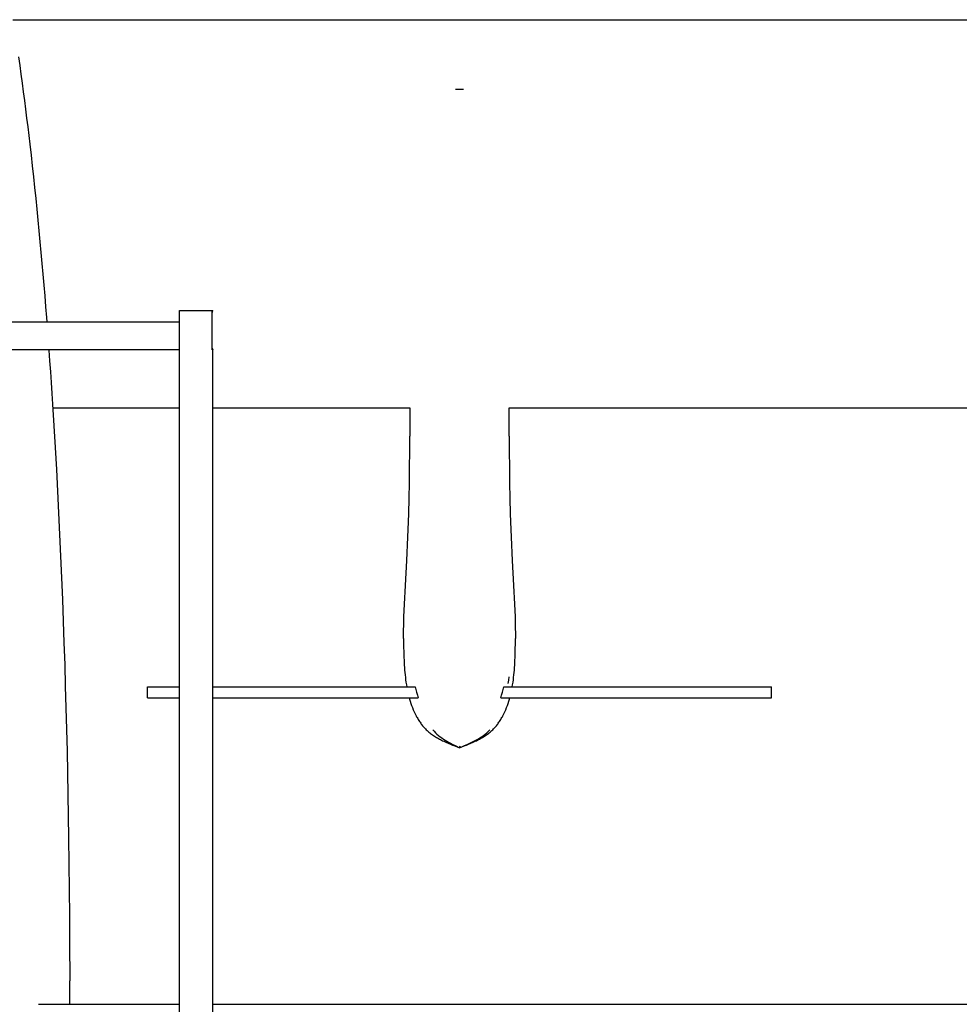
# Model space of a CAD drawing. Header units: millimetres. Extents: x -1528 to 1528, y -940 to 800.
# Tile 12 of 14: x 83 to 760, y -120 to 590. Entities that reach past the tile are written whole.
import ezdxf

# ---------------------------------------------------------------- set-up
doc = ezdxf.new("R2010")
doc.units = ezdxf.units.MM
doc.layers.add('VISIBLE', color=7, linetype='Continuous')

msp = doc.modelspace()

# ---------------------------------------------------------------- linework, layer by layer
at = {"layer": 'VISIBLE'}
for p, q in [((77.77, 589.83), (1499.57, 589.83)), ((81.86, 563.04), (82.76, 556.75)), ((82.76, 556.75), (83.64, 550.45)), ((83.64, 550.45), (84.5, 544.15)), ((84.5, 544.15), (85.34, 537.85)), ((396.9, 539.85), (396.91, 539.85)), ((396.91, 539.85), (397.26, 539.85)), ((397.26, 539.85), (397.63, 539.85)), ((397.63, 539.85), (398.02, 539.85)), ((398.02, 539.85), (398.42, 539.85)), ((398.42, 539.85), (398.83, 539.85)), ((398.83, 539.85), (399.25, 539.85)), ((399.25, 539.85), (399.68, 539.85)), ((399.68, 539.85), (400.11, 539.85)), ((400.11, 539.85), (400.54, 539.85)), ((400.54, 539.85), (400.97, 539.85)), ((400.97, 539.85), (401.39, 539.85)), ((401.39, 539.85), (401.8, 539.85)), ((401.8, 539.85), (402.2, 539.85)), ((402.2, 539.85), (402.59, 539.85)), ((402.59, 539.85), (402.88, 539.85)), ((85.34, 537.85), (86.16, 531.55)), ((86.16, 531.55), (86.96, 525.24)), ((86.96, 525.24), (87.74, 518.93)), ((87.74, 518.93), (88.51, 512.62)), ((88.51, 512.62), (89.26, 506.31)), ((89.26, 506.31), (90, 500)), ((90, 500), (90.89, 492.2)), ((90.89, 492.2), (91.76, 484.4)), ((91.76, 484.4), (92.62, 476.6)), ((92.62, 476.6), (93.45, 468.8)), ((93.45, 468.8), (94.26, 461)), ((94.26, 461), (95.05, 453.2)), ((95.05, 453.2), (95.83, 445.39)), ((95.83, 445.39), (96.58, 437.59)), ((96.58, 437.59), (97.32, 429.79)), ((97.32, 429.79), (98.04, 421.98)), ((98.04, 421.98), (98.74, 414.17)), ((98.74, 414.17), (99.43, 406.36)), ((99.43, 406.36), (100.1, 398.55)), ((100.1, 398.55), (100.75, 390.74)), ((100.75, 390.74), (101.38, 382.93)), ((101.38, 382.93), (102, 375.12)), ((198.06, -300.08), (198.06, 380.11)), ((198.06, 380.11), (198.06, 380.11)), ((198.06, 380.11), (198.06, 380.11)), ((198.06, 380.11), (198.1, 380.11)), ((198.1, 380.11), (198.16, 380.11)), ((198.16, 380.11), (198.26, 380.11)), ((198.26, 380.11), (198.4, 380.11)), ((198.4, 380.11), (198.58, 380.11)), ((198.58, 380.11), (198.79, 380.11)), ((198.79, 380.11), (199.05, 380.11)), ((199.05, 380.11), (199.35, 380.11)), ((199.35, 380.11), (199.69, 380.11)), ((199.69, 380.11), (200.07, 380.11)), ((200.07, 380.11), (200.49, 380.11)), ((200.49, 380.11), (200.95, 380.11)), ((200.95, 380.11), (201.45, 380.11)), ((201.45, 380.11), (201.99, 380.11)), ((201.99, 380.11), (202.55, 380.11)), ((202.55, 380.11), (203.15, 380.11)), ((203.15, 380.11), (203.78, 380.11)), ((203.78, 380.11), (204.43, 380.11)), ((204.43, 380.11), (205.1, 380.11)), ((205.1, 380.11), (205.78, 380.11)), ((205.78, 380.11), (206.48, 380.11)), ((206.48, 380.11), (207.18, 380.11)), ((207.18, 380.11), (207.88, 380.11)), ((207.88, 380.11), (208.59, 380.11)), ((208.59, 380.11), (209.28, 380.11)), ((209.28, 380.11), (209.97, 380.11)), ((209.97, 380.11), (210.65, 380.11)), ((210.65, 380.11), (211.31, 380.11)), ((211.31, 380.11), (211.96, 380.11)), ((211.96, 380.11), (212.58, 380.11)), ((212.58, 380.11), (213.19, 380.11)), ((213.19, 380.11), (213.77, 380.11)), ((213.77, 380.11), (214.33, 380.11)), ((214.33, 380.11), (214.86, 380.11)), ((214.86, 380.11), (215.37, 380.11)), ((215.37, 380.11), (215.86, 380.11)), ((215.86, 380.11), (216.32, 380.11)), ((216.32, 380.11), (216.75, 380.11)), ((216.75, 380.11), (217.16, 380.11)), ((217.16, 380.11), (217.55, 380.11)), ((217.55, 380.11), (217.92, 380.11)), ((217.92, 380.11), (218.26, 380.11)), ((218.26, 380.11), (218.58, 380.11)), ((218.58, 380.11), (218.87, 380.11)), ((218.87, 380.11), (219.41, 380.11)), ((219.41, 380.11), (219.88, 380.11)), ((219.88, 380.11), (220.3, 380.11)), ((220.3, 380.11), (220.71, 380.11)), ((220.71, 380.11), (220.9, 380.11)), ((220.9, 380.11), (221.08, 380.11)), ((221.08, 380.11), (221.26, 380.11)), ((221.26, 380.11), (221.42, 380.11)), ((221.42, 380.11), (221.57, 380.11)), ((221.56, 380.1), (221.57, 380.11)), ((221.57, 351.77), (221.57, 380.11)), ((221.57, 379.04), (221.81, 380.11)), ((221.57, 378.48), (221.98, 380.11)), ((221.57, 378.33), (222.06, 380.11)), ((221.57, 380.11), (221.7, 380.11)), ((221.7, 380.11), (221.81, 380.11)), ((221.78, 379.99), (221.81, 380.11)), ((221.81, 380.11), (221.91, 380.11)), ((221.91, 380.11), (221.98, 380.11)), ((221.97, 380.04), (221.98, 380.11)), ((221.98, 380.11), (222.04, 380.11)), ((222.04, 380.11), (222.06, 380.11)), ((222.06, 380.11), (222.06, 380.11)), ((39.47, 372.05), (198.06, 372.05)), ((102, 375.12), (102.24, 372.05)), ((56.7, 352.05), (198.06, 352.05)), ((103.74, 352.05), (103.77, 351.68)), ((103.77, 351.68), (104.32, 343.86)), ((221.56, 351.77), (221.57, 351.77)), ((221.57, 353.06), (222.06, 351.77)), ((221.57, 352.92), (221.98, 351.77)), ((221.57, 352.76), (221.91, 351.77)), ((221.57, 352.18), (221.7, 351.77)), ((221.61, 352.02), (221.7, 351.77)), ((221.86, 351.89), (221.91, 351.77)), ((221.95, 351.85), (221.98, 351.77)), ((222.06, -300.08), (222.06, 351.77)), ((104.32, 343.86), (104.87, 336.05)), ((104.87, 336.05), (105.4, 328.23)), ((105.4, 328.23), (105.91, 320.41)), ((105.91, 320.41), (106.42, 312.59)), ((106.42, 312.59), (107.38, 296.95)), ((106.58, 309.89), (198.06, 309.89)), ((222.06, 309.89), (364, 309.89)), ((364, 309.97), (364.05, 300.78)), ((435.72, 300.78), (435.77, 309.89)), ((435.77, 309.89), (963.83, 309.89)), ((364.05, 300.78), (364.07, 289.57)), ((435.7, 289.57), (435.72, 300.78)), ((107.38, 296.95), (108.3, 281.3)), ((364.03, 278.36), (364.07, 289.57)), ((435.7, 289.57), (435.74, 278.36)), ((108.3, 281.3), (109.17, 265.65)), ((363.93, 267.17), (364.03, 278.36)), ((435.74, 278.36), (435.84, 267.17)), ((109.17, 265.65), (110, 250)), ((363.78, 255.97), (363.93, 267.17)), ((435.84, 267.17), (435.99, 255.97)), ((363.55, 244.78), (363.78, 255.97)), ((435.99, 255.97), (436.22, 244.78)), ((110, 250), (110.78, 234.39)), ((363.26, 233.59), (363.55, 244.78)), ((436.22, 244.78), (436.51, 233.58)), ((110.78, 234.39), (111.52, 218.77)), ((362.89, 222.38), (363.26, 233.59)), ((436.51, 233.58), (436.88, 222.38)), ((362.67, 216.78), (362.89, 222.38)), ((436.88, 222.38), (437.1, 216.78)), ((111.52, 218.77), (112.22, 203.15)), ((362.44, 211.17), (362.67, 216.78)), ((437.1, 216.78), (437.34, 211.17)), ((362.18, 205.56), (362.44, 211.17)), ((437.34, 211.17), (437.59, 205.56)), ((112.22, 203.15), (112.89, 187.52)), ((360.91, 181.94), (361.9, 199.94)), ((361.9, 199.94), (362.18, 205.56)), ((437.59, 205.56), (437.87, 199.94)), ((437.87, 199.94), (438.87, 181.94)), ((112.89, 187.52), (113.51, 171.9)), ((360.66, 177.44), (360.91, 181.94)), ((438.87, 181.94), (439.11, 177.44)), ((113.51, 171.9), (114.1, 156.27)), ((360.21, 168.43), (360.43, 172.94)), ((360.43, 172.94), (360.66, 177.44)), ((439.11, 177.44), (439.34, 172.94)), ((439.34, 172.94), (439.56, 168.43)), ((359.85, 159.43), (360.02, 163.93)), ((360.02, 163.93), (360.21, 168.43)), ((439.56, 168.43), (439.75, 163.93)), ((439.75, 163.93), (439.92, 159.43)), ((114.1, 156.27), (114.64, 140.64)), ((359.72, 154.92), (359.85, 159.43)), ((439.92, 159.43), (440.05, 154.92)), ((359.59, 148.17), (359.62, 150.42)), ((359.62, 150.42), (359.67, 152.67)), ((359.67, 152.67), (359.72, 154.92)), ((440.05, 154.92), (440.11, 152.67)), ((440.11, 152.67), (440.15, 150.42)), ((440.15, 150.42), (440.18, 148.17)), ((359.56, 143.68), (359.57, 145.93)), ((359.56, 143.68), (359.57, 141.43)), ((359.57, 145.93), (359.59, 148.17)), ((440.18, 148.17), (440.2, 145.93)), ((440.2, 145.93), (440.21, 143.68)), ((440.2, 141.43), (440.21, 143.68)), ((114.64, 140.64), (115.16, 125.01)), ((359.57, 141.43), (359.59, 139.18)), ((359.59, 139.18), (359.62, 136.94)), ((359.62, 136.94), (359.66, 134.69)), ((440.11, 134.69), (440.15, 136.94)), ((440.15, 136.94), (440.19, 139.18)), ((440.19, 139.18), (440.2, 141.43)), ((359.66, 134.69), (359.73, 132.45)), ((359.73, 132.45), (359.8, 130.21)), ((359.8, 130.21), (359.9, 127.96)), ((359.9, 127.96), (359.98, 126.2)), ((439.79, 126.2), (439.87, 127.96)), ((439.87, 127.96), (439.97, 130.21)), ((439.97, 130.21), (440.05, 132.45)), ((440.05, 132.45), (440.11, 134.69)), ((115.16, 125.01), (115.63, 109.38)), ((359.98, 126.2), (360.08, 124.44)), ((360.08, 124.44), (360.2, 122.69)), ((360.2, 122.69), (360.33, 120.93)), ((360.33, 120.93), (360.48, 119.17)), ((439.29, 119.17), (439.44, 120.93)), ((439.44, 120.93), (439.57, 122.69)), ((439.57, 122.69), (439.69, 124.44)), ((439.69, 124.44), (439.79, 126.2)), ((360.48, 119.17), (360.65, 117.42)), ((360.65, 117.42), (360.84, 115.66)), ((360.84, 115.66), (361.05, 113.91)), ((361.05, 113.91), (361.3, 112.16)), ((435.1, 111.34), (435.42, 113.7)), ((435.42, 113.7), (435.68, 116.07)), ((438.47, 112.16), (438.72, 113.91)), ((438.72, 113.91), (438.93, 115.66)), ((438.93, 115.66), (439.13, 117.42)), ((439.13, 117.42), (439.29, 119.17)), ((115.63, 109.38), (116.07, 93.75)), ((174.95, 100.97), (174.95, 108.97)), ((174.95, 108.97), (174.95, 108.97)), ((174.95, 108.97), (174.98, 108.97)), ((174.98, 108.97), (175.05, 108.97)), ((175.05, 108.97), (175.15, 108.97)), ((175.15, 108.97), (175.29, 108.97)), ((175.29, 108.97), (175.46, 108.97)), ((175.46, 108.97), (175.67, 108.97)), ((175.67, 108.97), (175.9, 108.97)), ((175.9, 108.97), (176.17, 108.97)), ((176.17, 108.97), (176.47, 108.97)), ((176.47, 108.97), (176.8, 108.97)), ((176.8, 108.97), (177.16, 108.97)), ((177.16, 108.97), (177.54, 108.97)), ((177.54, 108.97), (177.96, 108.97)), ((177.96, 108.97), (178.4, 108.97)), ((178.4, 108.97), (178.87, 108.97)), ((178.87, 108.97), (179.37, 108.97)), ((179.37, 108.97), (179.89, 108.97)), ((179.89, 108.97), (180.43, 108.97)), ((180.43, 108.97), (181, 108.97)), ((181, 108.97), (181.6, 108.97)), ((181.6, 108.97), (182.21, 108.97)), ((182.21, 108.97), (182.85, 108.97)), ((182.85, 108.97), (183.51, 108.97)), ((183.51, 108.97), (184.2, 108.97)), ((184.2, 108.97), (184.9, 108.97)), ((184.9, 108.97), (186.36, 108.97)), ((186.36, 108.97), (187.89, 108.97)), ((187.89, 108.97), (189.49, 108.97)), ((189.49, 108.97), (191.15, 108.97)), ((191.15, 108.97), (192.87, 108.97)), ((192.87, 108.97), (194.65, 108.97)), ((194.65, 108.97), (196.46, 108.97)), ((196.46, 108.97), (198.06, 108.97)), ((222.06, 108.97), (223.92, 108.97)), ((223.92, 108.97), (225.87, 108.97)), ((225.87, 108.97), (227.8, 108.97)), ((227.8, 108.97), (229.7, 108.97)), ((229.7, 108.97), (231.59, 108.97)), ((231.59, 108.97), (233.45, 108.97)), ((233.45, 108.97), (235.29, 108.97)), ((235.29, 108.97), (237.11, 108.97)), ((237.11, 108.97), (238.92, 108.97)), ((238.92, 108.97), (240.7, 108.97)), ((240.7, 108.97), (242.46, 108.97)), ((242.46, 108.97), (244.2, 108.97)), ((244.2, 108.97), (245.93, 108.97)), ((245.93, 108.97), (247.64, 108.97)), ((247.64, 108.97), (249.33, 108.97)), ((249.33, 108.97), (251, 108.97)), ((251, 108.97), (252.66, 108.97)), ((252.66, 108.97), (255.93, 108.97)), ((255.93, 108.97), (259.14, 108.97)), ((259.14, 108.97), (262.3, 108.97)), ((262.3, 108.97), (265.4, 108.97)), ((265.4, 108.97), (268.46, 108.97)), ((268.46, 108.97), (271.48, 108.97)), ((271.48, 108.97), (274.45, 108.97)), ((274.45, 108.97), (277.39, 108.97)), ((277.39, 108.97), (280.3, 108.97)), ((280.3, 108.97), (283.18, 108.97)), ((283.18, 108.97), (286.04, 108.97)), ((286.04, 108.97), (288.88, 108.97)), ((288.88, 108.97), (291.7, 108.97)), ((291.7, 108.97), (294.51, 108.97)), ((294.51, 108.97), (297.31, 108.97)), ((297.31, 108.97), (302.91, 108.97)), ((302.91, 108.97), (308.52, 108.97)), ((308.52, 108.97), (314.18, 108.97)), ((314.18, 108.97), (317.04, 108.97)), ((317.04, 108.97), (319.92, 108.97)), ((319.92, 108.97), (322.77, 108.97)), ((322.77, 108.97), (325.65, 108.97)), ((325.65, 108.97), (328.55, 108.97)), ((328.55, 108.97), (331.48, 108.97)), ((331.48, 108.97), (334.42, 108.97)), ((334.42, 108.97), (337.39, 108.97)), ((337.39, 108.97), (343.39, 108.97)), ((343.39, 108.97), (349.46, 108.97)), ((349.46, 108.97), (355.6, 108.97)), ((355.6, 108.97), (361.79, 108.97)), ((361.3, 112.16), (361.57, 110.41)), ((361.57, 110.41), (361.81, 108.97)), ((361.79, 108.97), (368.03, 108.97)), ((368.03, 108.97), (368.47, 106.95)), ((368.03, 108.97), (368.03, 108.97)), ((368.47, 106.95), (368.97, 104.94)), ((430.81, 104.94), (431.31, 106.95)), ((431.31, 106.95), (431.76, 108.97)), ((431.76, 108.97), (431.76, 108.97)), ((431.76, 108.97), (438, 108.97)), ((437.96, 108.97), (438.2, 110.41)), ((438, 108.97), (444.19, 108.97)), ((438.2, 110.41), (438.47, 112.16)), ((444.19, 108.97), (450.33, 108.97)), ((450.33, 108.97), (456.4, 108.97)), ((456.4, 108.97), (462.4, 108.97)), ((462.4, 108.97), (465.37, 108.97)), ((465.37, 108.97), (468.31, 108.97)), ((468.31, 108.97), (471.24, 108.97)), ((471.24, 108.97), (474.14, 108.97)), ((474.14, 108.97), (477.02, 108.97)), ((477.02, 108.97), (479.87, 108.97)), ((479.87, 108.97), (482.75, 108.97)), ((482.75, 108.97), (485.61, 108.97)), ((485.61, 108.97), (491.27, 108.97)), ((491.27, 108.97), (496.88, 108.97)), ((496.88, 108.97), (502.48, 108.97)), ((502.48, 108.97), (505.28, 108.97)), ((505.28, 108.97), (508.09, 108.97)), ((508.09, 108.97), (510.92, 108.97)), ((510.92, 108.97), (513.75, 108.97)), ((513.75, 108.97), (516.61, 108.97)), ((516.61, 108.97), (519.49, 108.97)), ((519.49, 108.97), (522.4, 108.97)), ((522.4, 108.97), (525.34, 108.97)), ((525.34, 108.97), (528.32, 108.97)), ((528.32, 108.97), (531.33, 108.97)), ((531.33, 108.97), (534.39, 108.97)), ((534.39, 108.97), (537.49, 108.97)), ((537.49, 108.97), (540.65, 108.97)), ((540.65, 108.97), (543.86, 108.97)), ((543.86, 108.97), (547.13, 108.97)), ((547.13, 108.97), (548.79, 108.97)), ((548.79, 108.97), (550.46, 108.97)), ((550.46, 108.97), (552.15, 108.97)), ((552.15, 108.97), (553.86, 108.97)), ((553.86, 108.97), (555.59, 108.97)), ((555.59, 108.97), (557.33, 108.97)), ((557.33, 108.97), (559.09, 108.97)), ((559.09, 108.97), (560.87, 108.97)), ((560.87, 108.97), (562.67, 108.97)), ((562.67, 108.97), (564.5, 108.97)), ((564.5, 108.97), (566.34, 108.97)), ((566.34, 108.97), (568.2, 108.97)), ((568.2, 108.97), (570.08, 108.97)), ((570.08, 108.97), (571.99, 108.97)), ((571.99, 108.97), (573.92, 108.97)), ((573.92, 108.97), (575.87, 108.97)), ((575.87, 108.97), (577.85, 108.97)), ((577.85, 108.97), (579.85, 108.97)), ((579.85, 108.97), (581.8, 108.97)), ((581.8, 108.97), (583.78, 108.97)), ((583.78, 108.97), (587.76, 108.97)), ((587.76, 108.97), (591.74, 108.97)), ((591.74, 108.97), (595.69, 108.97)), ((595.69, 108.97), (597.64, 108.97)), ((597.64, 108.97), (599.57, 108.97)), ((599.57, 108.97), (601.46, 108.97)), ((601.46, 108.97), (603.32, 108.97)), ((603.32, 108.97), (605.14, 108.97)), ((605.14, 108.97), (606.91, 108.97)), ((606.91, 108.97), (608.63, 108.97)), ((608.63, 108.97), (610.29, 108.97)), ((610.29, 108.97), (611.89, 108.97)), ((611.89, 108.97), (613.42, 108.97)), ((613.42, 108.97), (614.88, 108.97)), ((614.88, 108.97), (615.58, 108.97)), ((615.58, 108.97), (616.26, 108.97)), ((616.26, 108.97), (616.92, 108.97)), ((616.92, 108.97), (617.56, 108.97)), ((617.56, 108.97), (618.18, 108.97)), ((618.18, 108.97), (618.77, 108.97)), ((618.77, 108.97), (619.34, 108.97)), ((619.34, 108.97), (619.89, 108.97)), ((619.89, 108.97), (620.41, 108.97)), ((620.41, 108.97), (620.9, 108.97)), ((620.9, 108.97), (621.37, 108.97)), ((621.37, 108.97), (621.82, 108.97)), ((621.82, 108.97), (622.23, 108.97)), ((622.23, 108.97), (622.62, 108.97)), ((622.62, 108.97), (622.98, 108.97)), ((622.98, 108.97), (623.3, 108.97)), ((623.3, 108.97), (623.6, 108.97)), ((623.6, 108.97), (623.87, 108.97)), ((623.87, 108.97), (624.11, 108.97)), ((624.11, 108.97), (624.31, 108.97)), ((624.31, 108.97), (624.48, 108.97)), ((624.48, 108.97), (624.62, 108.97)), ((624.62, 108.97), (624.72, 108.97)), ((624.72, 108.97), (624.79, 108.97)), ((624.79, 108.97), (624.82, 108.97)), ((624.82, 100.97), (624.82, 108.97)), ((624.82, 108.97), (624.82, 108.97)), ((174.95, 100.97), (174.95, 100.97)), ((174.95, 100.97), (174.98, 100.97)), ((174.95, 100.97), (174.99, 100.97)), ((174.98, 100.97), (175.05, 100.97)), ((174.99, 100.97), (175.06, 100.97)), ((175.05, 100.97), (175.15, 100.97)), ((175.06, 100.97), (175.17, 100.97)), ((175.15, 100.97), (175.29, 100.97)), ((175.17, 100.97), (175.3, 100.97)), ((175.29, 100.97), (175.46, 100.97)), ((175.3, 100.97), (175.47, 100.97)), ((175.46, 100.97), (175.67, 100.97)), ((175.47, 100.97), (175.68, 100.97)), ((175.67, 100.97), (175.9, 100.97)), ((175.68, 100.97), (175.91, 100.97)), ((175.9, 100.97), (176.17, 100.97)), ((175.91, 100.97), (176.17, 100.97)), ((176.17, 100.97), (176.47, 100.97)), ((176.17, 100.97), (176.47, 100.97)), ((176.47, 100.97), (176.79, 100.97)), ((176.47, 100.97), (176.8, 100.97)), ((176.79, 100.97), (177.14, 100.97)), ((176.8, 100.97), (177.16, 100.97)), ((177.14, 100.97), (177.52, 100.97)), ((177.16, 100.97), (177.54, 100.97)), ((177.52, 100.97), (177.92, 100.97)), ((177.54, 100.97), (177.96, 100.97)), ((177.92, 100.97), (178.36, 100.97)), ((177.96, 100.97), (178.4, 100.97)), ((178.36, 100.97), (178.82, 100.97)), ((178.4, 100.97), (178.87, 100.97)), ((178.82, 100.97), (179.3, 100.97)), ((178.87, 100.97), (179.37, 100.97)), ((179.3, 100.97), (179.81, 100.97)), ((179.37, 100.97), (179.89, 100.97)), ((179.81, 100.97), (180.34, 100.97)), ((179.89, 100.97), (180.43, 100.97)), ((180.34, 100.97), (180.9, 100.97)), ((180.43, 100.97), (181, 100.97)), ((180.9, 100.97), (181.48, 100.97)), ((181, 100.97), (181.6, 100.97)), ((181.48, 100.97), (182.08, 100.97)), ((181.6, 100.97), (182.21, 100.97)), ((182.08, 100.97), (182.7, 100.97)), ((182.21, 100.97), (182.85, 100.97)), ((182.7, 100.97), (183.34, 100.97)), ((182.85, 100.97), (183.51, 100.97)), ((183.34, 100.97), (184.01, 100.97)), ((183.51, 100.97), (184.2, 100.97)), ((184.01, 100.97), (185.39, 100.97)), ((184.2, 100.97), (184.9, 100.97)), ((184.9, 100.97), (186.36, 100.97)), ((185.39, 100.97), (186.85, 100.97)), ((186.36, 100.97), (187.89, 100.97)), ((186.85, 100.97), (188.38, 100.97)), ((187.89, 100.97), (189.49, 100.97)), ((188.38, 100.97), (189.97, 100.97)), ((189.49, 100.97), (191.15, 100.97)), ((189.97, 100.97), (191.62, 100.97)), ((191.15, 100.97), (192.87, 100.97)), ((191.62, 100.97), (193.32, 100.97)), ((192.87, 100.97), (194.65, 100.97)), ((193.32, 100.97), (195.07, 100.97)), ((194.65, 100.97), (196.46, 100.97)), ((195.07, 100.97), (196.87, 100.97)), ((196.46, 100.97), (198.06, 100.97)), ((196.87, 100.97), (198.06, 100.97)), ((222.06, 100.97), (223.94, 100.97)), ((222.06, 100.97), (223.92, 100.97)), ((223.92, 100.97), (225.87, 100.97)), ((223.94, 100.97), (225.9, 100.97)), ((225.87, 100.97), (227.8, 100.97)), ((225.9, 100.97), (227.84, 100.97)), ((227.8, 100.97), (229.7, 100.97)), ((227.84, 100.97), (229.76, 100.97)), ((229.7, 100.97), (231.59, 100.97)), ((229.76, 100.97), (231.66, 100.97)), ((231.59, 100.97), (233.45, 100.97)), ((231.66, 100.97), (233.53, 100.97)), ((233.45, 100.97), (235.29, 100.97)), ((233.53, 100.97), (235.38, 100.97)), ((235.29, 100.97), (237.11, 100.97)), ((235.38, 100.97), (237.21, 100.97)), ((237.11, 100.97), (238.92, 100.97)), ((237.21, 100.97), (239.02, 100.97)), ((238.92, 100.97), (240.7, 100.97)), ((239.02, 100.97), (240.81, 100.97)), ((240.7, 100.97), (242.46, 100.97)), ((240.81, 100.97), (242.58, 100.97)), ((242.46, 100.97), (244.2, 100.97)), ((242.58, 100.97), (244.33, 100.97)), ((244.2, 100.97), (245.93, 100.97)), ((244.33, 100.97), (246.06, 100.97)), ((245.93, 100.97), (247.64, 100.97)), ((246.06, 100.97), (249.47, 100.97)), ((247.64, 100.97), (249.33, 100.97)), ((249.33, 100.97), (251, 100.97)), ((249.47, 100.97), (252.81, 100.97)), ((251, 100.97), (252.66, 100.97)), ((252.66, 100.97), (255.93, 100.97)), ((252.81, 100.97), (256.08, 100.97)), ((255.93, 100.97), (259.14, 100.97)), ((256.08, 100.97), (259.29, 100.97)), ((259.14, 100.97), (262.3, 100.97)), ((259.29, 100.97), (262.45, 100.97)), ((262.3, 100.97), (265.4, 100.97)), ((262.45, 100.97), (265.55, 100.97)), ((265.4, 100.97), (268.46, 100.97)), ((265.55, 100.97), (268.61, 100.97)), ((268.46, 100.97), (271.48, 100.97)), ((268.61, 100.97), (271.62, 100.97)), ((271.48, 100.97), (274.45, 100.97)), ((271.62, 100.97), (274.59, 100.97)), ((274.45, 100.97), (277.39, 100.97)), ((274.59, 100.97), (277.53, 100.97)), ((277.39, 100.97), (280.3, 100.97)), ((277.53, 100.97), (280.43, 100.97)), ((280.3, 100.97), (283.18, 100.97)), ((280.43, 100.97), (283.3, 100.97)), ((283.18, 100.97), (286.04, 100.97)), ((283.3, 100.97), (286.15, 100.97)), ((286.04, 100.97), (288.88, 100.97)), ((286.15, 100.97), (288.98, 100.97)), ((288.88, 100.97), (291.7, 100.97)), ((288.98, 100.97), (291.79, 100.97)), ((291.7, 100.97), (294.51, 100.97)), ((291.79, 100.97), (297.38, 100.97)), ((294.51, 100.97), (297.31, 100.97)), ((297.31, 100.97), (302.91, 100.97)), ((297.38, 100.97), (302.95, 100.97)), ((302.91, 100.97), (308.52, 100.97)), ((302.95, 100.97), (308.55, 100.97)), ((308.52, 100.97), (314.18, 100.97)), ((308.55, 100.97), (314.18, 100.97)), ((314.18, 100.97), (317.04, 100.97)), ((314.18, 100.97), (319.9, 100.97)), ((317.04, 100.97), (319.92, 100.97)), ((319.9, 100.97), (322.72, 100.97)), ((319.92, 100.97), (322.89, 100.97)), ((322.72, 100.97), (325.57, 100.97)), ((322.89, 100.97), (325.89, 100.97)), ((325.57, 100.97), (328.44, 100.97)), ((325.89, 100.97), (328.92, 100.97)), ((328.44, 100.97), (331.33, 100.97)), ((328.92, 100.97), (331.97, 100.97)), ((331.33, 100.97), (334.25, 100.97)), ((331.97, 100.97), (335.04, 100.97)), ((334.25, 100.97), (337.18, 100.97)), ((335.04, 100.97), (338.14, 100.97)), ((337.18, 100.97), (343.12, 100.97)), ((338.14, 100.97), (341.26, 100.97)), ((341.26, 100.97), (344.4, 100.97)), ((343.12, 100.97), (349.13, 100.97)), ((344.4, 100.97), (350.74, 100.97)), ((349.13, 100.97), (355.2, 100.97)), ((350.74, 100.97), (357.15, 100.97)), ((355.2, 100.97), (361.34, 100.97)), ((357.15, 100.97), (363.62, 100.97)), ((361.34, 100.97), (363.61, 100.97)), ((363.61, 100.97), (363.9, 99.97)), ((363.61, 100.97), (363.61, 100.97)), ((363.61, 100.97), (363.64, 100.97)), ((363.62, 100.97), (370.14, 100.97)), ((363.64, 100.97), (363.7, 100.97)), ((363.7, 100.97), (363.81, 100.97)), ((363.81, 100.97), (363.97, 100.97)), ((363.9, 99.97), (364.36, 98.44)), ((363.97, 100.97), (364.16, 100.97)), ((364.16, 100.97), (364.4, 100.97)), ((364.4, 100.97), (364.67, 100.97)), ((364.67, 100.97), (364.99, 100.97)), ((364.99, 100.97), (365.35, 100.97)), ((365.35, 100.97), (365.75, 100.97)), ((365.75, 100.97), (366.18, 100.97)), ((366.18, 100.97), (366.65, 100.97)), ((366.65, 100.97), (367.15, 100.97)), ((367.15, 100.97), (367.69, 100.97)), ((367.69, 100.97), (368.26, 100.97)), ((368.26, 100.97), (368.86, 100.97)), ((368.86, 100.97), (369.48, 100.97)), ((368.97, 104.94), (369.53, 102.95)), ((369.48, 100.97), (370.14, 100.97)), ((369.53, 102.95), (370.14, 100.97)), ((429.65, 100.97), (430.26, 102.95)), ((429.65, 100.97), (430.15, 100.97)), ((429.65, 100.97), (436.17, 100.97)), ((430.15, 100.97), (430.62, 100.97)), ((430.26, 102.95), (430.81, 104.94)), ((430.62, 100.97), (431.08, 100.97)), ((431.08, 100.97), (431.52, 100.97)), ((431.52, 100.97), (431.95, 100.97)), ((431.95, 100.97), (432.35, 100.97)), ((432.35, 100.97), (432.73, 100.97)), ((432.73, 100.97), (433.1, 100.97)), ((433.1, 100.97), (433.48, 100.97)), ((433.48, 100.97), (433.83, 100.97)), ((433.83, 100.97), (434.17, 100.97)), ((434.17, 100.97), (434.48, 100.97)), ((434.48, 100.97), (434.76, 100.97)), ((434.76, 100.97), (435.02, 100.97)), ((435.02, 100.97), (435.26, 100.97)), ((435.26, 100.97), (435.47, 100.97)), ((435.41, 98.44), (435.88, 99.97)), ((435.47, 100.97), (435.65, 100.97)), ((435.65, 100.97), (435.8, 100.97)), ((435.8, 100.97), (435.93, 100.97)), ((435.88, 99.97), (436.16, 100.97)), ((435.93, 100.97), (436.03, 100.97)), ((436.03, 100.97), (436.1, 100.97)), ((436.1, 100.97), (436.14, 100.97)), ((436.14, 100.97), (436.16, 100.97)), ((436.16, 100.97), (436.16, 100.97)), ((436.16, 100.97), (438.42, 100.97)), ((436.17, 100.97), (442.64, 100.97)), ((438.42, 100.97), (444.56, 100.97)), ((442.64, 100.97), (449.05, 100.97)), ((444.56, 100.97), (450.63, 100.97)), ((449.05, 100.97), (455.38, 100.97)), ((450.63, 100.97), (456.64, 100.97)), ((455.38, 100.97), (458.53, 100.97)), ((456.64, 100.97), (462.58, 100.97)), ((458.53, 100.97), (461.65, 100.97)), ((461.65, 100.97), (464.75, 100.97)), ((462.58, 100.97), (465.51, 100.97)), ((464.75, 100.97), (467.82, 100.97)), ((465.51, 100.97), (468.43, 100.97)), ((467.82, 100.97), (470.87, 100.97)), ((468.43, 100.97), (471.32, 100.97)), ((470.87, 100.97), (473.9, 100.97)), ((471.32, 100.97), (474.19, 100.97)), ((473.9, 100.97), (476.9, 100.97)), ((474.19, 100.97), (477.04, 100.97)), ((476.9, 100.97), (479.87, 100.97)), ((477.04, 100.97), (479.85, 100.97)), ((479.85, 100.97), (485.57, 100.97)), ((479.87, 100.97), (482.75, 100.97)), ((482.75, 100.97), (485.61, 100.97)), ((485.57, 100.97), (491.21, 100.97)), ((485.61, 100.97), (491.27, 100.97)), ((491.21, 100.97), (496.8, 100.97)), ((491.27, 100.97), (496.88, 100.97)), ((496.8, 100.97), (502.38, 100.97)), ((496.88, 100.97), (502.48, 100.97)), ((502.38, 100.97), (507.97, 100.97)), ((502.48, 100.97), (505.28, 100.97)), ((505.28, 100.97), (508.09, 100.97)), ((507.97, 100.97), (510.78, 100.97)), ((508.09, 100.97), (510.92, 100.97)), ((510.78, 100.97), (513.61, 100.97)), ((510.92, 100.97), (513.75, 100.97)), ((513.61, 100.97), (516.46, 100.97)), ((513.75, 100.97), (516.61, 100.97)), ((516.46, 100.97), (519.33, 100.97)), ((516.61, 100.97), (519.49, 100.97)), ((519.33, 100.97), (522.23, 100.97)), ((519.49, 100.97), (522.4, 100.97)), ((522.23, 100.97), (525.17, 100.97)), ((522.4, 100.97), (525.34, 100.97)), ((525.17, 100.97), (528.14, 100.97)), ((525.34, 100.97), (528.32, 100.97)), ((528.14, 100.97), (531.15, 100.97)), ((528.32, 100.97), (531.33, 100.97)), ((531.15, 100.97), (534.2, 100.97)), ((531.33, 100.97), (534.39, 100.97)), ((534.2, 100.97), (537.31, 100.97)), ((534.39, 100.97), (537.49, 100.97)), ((537.31, 100.97), (540.46, 100.97)), ((537.49, 100.97), (540.65, 100.97)), ((540.46, 100.97), (543.68, 100.97)), ((540.65, 100.97), (543.86, 100.97)), ((543.68, 100.97), (546.95, 100.97)), ((543.86, 100.97), (547.13, 100.97)), ((546.95, 100.97), (550.29, 100.97)), ((547.13, 100.97), (548.79, 100.97)), ((548.79, 100.97), (550.46, 100.97)), ((550.29, 100.97), (553.7, 100.97)), ((550.46, 100.97), (552.15, 100.97)), ((552.15, 100.97), (553.86, 100.97)), ((553.7, 100.97), (555.43, 100.97)), ((553.86, 100.97), (555.59, 100.97)), ((555.43, 100.97), (557.18, 100.97)), ((555.59, 100.97), (557.33, 100.97)), ((557.18, 100.97), (558.95, 100.97)), ((557.33, 100.97), (559.09, 100.97)), ((558.95, 100.97), (560.74, 100.97)), ((559.09, 100.97), (560.87, 100.97)), ((560.74, 100.97), (562.55, 100.97)), ((560.87, 100.97), (562.67, 100.97)), ((562.55, 100.97), (564.38, 100.97)), ((562.67, 100.97), (564.5, 100.97)), ((564.38, 100.97), (566.23, 100.97)), ((564.5, 100.97), (566.34, 100.97)), ((566.23, 100.97), (568.1, 100.97)), ((566.34, 100.97), (568.2, 100.97)), ((568.1, 100.97), (570, 100.97)), ((568.2, 100.97), (570.08, 100.97)), ((570, 100.97), (571.92, 100.97)), ((570.08, 100.97), (571.99, 100.97)), ((571.92, 100.97), (573.86, 100.97)), ((571.99, 100.97), (573.92, 100.97)), ((573.86, 100.97), (575.82, 100.97)), ((573.92, 100.97), (575.87, 100.97)), ((575.82, 100.97), (577.81, 100.97)), ((575.87, 100.97), (577.85, 100.97)), ((577.81, 100.97), (579.83, 100.97)), ((577.85, 100.97), (579.85, 100.97)), ((579.83, 100.97), (581.75, 100.97)), ((579.85, 100.97), (581.8, 100.97)), ((581.75, 100.97), (583.68, 100.97)), ((581.8, 100.97), (583.78, 100.97)), ((583.68, 100.97), (587.59, 100.97)), ((583.78, 100.97), (587.76, 100.97)), ((587.59, 100.97), (591.5, 100.97)), ((587.76, 100.97), (591.74, 100.97)), ((591.5, 100.97), (595.39, 100.97)), ((591.74, 100.97), (595.69, 100.97)), ((595.39, 100.97), (597.3, 100.97)), ((595.69, 100.97), (597.64, 100.97)), ((597.3, 100.97), (599.2, 100.97)), ((597.64, 100.97), (599.57, 100.97)), ((599.2, 100.97), (601.06, 100.97)), ((599.57, 100.97), (601.46, 100.97)), ((601.06, 100.97), (602.9, 100.97)), ((601.46, 100.97), (603.32, 100.97)), ((602.9, 100.97), (604.69, 100.97)), ((603.32, 100.97), (605.14, 100.97)), ((604.69, 100.97), (606.44, 100.97)), ((605.14, 100.97), (606.91, 100.97)), ((606.44, 100.97), (608.14, 100.97)), ((606.91, 100.97), (608.63, 100.97)), ((608.14, 100.97), (609.79, 100.97)), ((608.63, 100.97), (610.29, 100.97)), ((609.79, 100.97), (611.39, 100.97)), ((610.29, 100.97), (611.89, 100.97)), ((611.39, 100.97), (612.91, 100.97)), ((611.89, 100.97), (613.42, 100.97)), ((612.91, 100.97), (614.37, 100.97)), ((613.42, 100.97), (614.88, 100.97)), ((614.37, 100.97), (615.76, 100.97)), ((614.88, 100.97), (615.58, 100.97)), ((615.58, 100.97), (616.26, 100.97)), ((615.76, 100.97), (616.42, 100.97)), ((616.26, 100.97), (616.92, 100.97)), ((616.42, 100.97), (617.07, 100.97)), ((616.92, 100.97), (617.56, 100.97)), ((617.07, 100.97), (617.69, 100.97)), ((617.56, 100.97), (618.18, 100.97)), ((617.69, 100.97), (618.29, 100.97)), ((618.18, 100.97), (618.77, 100.97)), ((618.29, 100.97), (618.87, 100.97)), ((618.77, 100.97), (619.34, 100.97)), ((618.87, 100.97), (619.43, 100.97)), ((619.34, 100.97), (619.89, 100.97)), ((619.43, 100.97), (619.96, 100.97)), ((619.89, 100.97), (620.41, 100.97)), ((619.96, 100.97), (620.47, 100.97)), ((620.41, 100.97), (620.9, 100.97)), ((620.47, 100.97), (620.95, 100.97)), ((620.9, 100.97), (621.37, 100.97)), ((620.95, 100.97), (621.41, 100.97)), ((621.37, 100.97), (621.82, 100.97)), ((621.41, 100.97), (621.84, 100.97)), ((621.82, 100.97), (622.23, 100.97)), ((621.84, 100.97), (622.25, 100.97)), ((622.23, 100.97), (622.62, 100.97)), ((622.25, 100.97), (622.63, 100.97)), ((622.62, 100.97), (622.98, 100.97)), ((622.63, 100.97), (622.98, 100.97)), ((622.98, 100.97), (623.3, 100.97)), ((622.98, 100.97), (623.3, 100.97)), ((623.3, 100.97), (623.6, 100.97)), ((623.3, 100.97), (623.6, 100.97)), ((623.6, 100.97), (623.87, 100.97)), ((623.6, 100.97), (623.86, 100.97)), ((623.86, 100.97), (624.09, 100.97)), ((623.87, 100.97), (624.11, 100.97)), ((624.09, 100.97), (624.3, 100.97)), ((624.11, 100.97), (624.31, 100.97)), ((624.3, 100.97), (624.47, 100.97)), ((624.31, 100.97), (624.48, 100.97)), ((624.47, 100.97), (624.61, 100.97)), ((624.48, 100.97), (624.62, 100.97)), ((624.61, 100.97), (624.71, 100.97)), ((624.62, 100.97), (624.72, 100.97)), ((624.71, 100.97), (624.78, 100.97)), ((624.72, 100.97), (624.79, 100.97)), ((624.78, 100.97), (624.82, 100.97)), ((624.79, 100.97), (624.82, 100.97)), ((624.82, 100.97), (624.82, 100.97)), ((116.07, 93.75), (116.47, 78.12)), ((364.36, 98.44), (364.85, 96.91)), ((364.85, 96.91), (365.38, 95.39)), ((365.38, 95.39), (365.95, 93.88)), ((365.95, 93.88), (366.55, 92.39)), ((366.55, 92.39), (367.19, 90.92)), ((432.58, 90.92), (433.22, 92.39)), ((433.22, 92.39), (433.82, 93.88)), ((433.82, 93.88), (434.39, 95.39)), ((434.39, 95.39), (434.92, 96.91)), ((434.92, 96.91), (435.41, 98.44)), ((367.19, 90.92), (367.87, 89.47)), ((367.87, 89.47), (368.59, 88.05)), ((368.59, 88.05), (368.97, 87.34)), ((368.97, 87.34), (369.35, 86.65)), ((369.35, 86.65), (369.75, 85.96)), ((369.75, 85.96), (370.16, 85.29)), ((370.16, 85.29), (370.57, 84.62)), ((429.2, 84.62), (429.62, 85.29)), ((429.62, 85.29), (430.02, 85.96)), ((430.02, 85.96), (430.42, 86.65)), ((430.42, 86.65), (430.8, 87.34)), ((430.8, 87.34), (431.18, 88.05)), ((431.18, 88.05), (431.9, 89.47)), ((431.9, 89.47), (432.58, 90.92)), ((116.47, 78.12), (116.85, 62.49)), ((370.57, 84.62), (371, 83.96)), ((371, 83.96), (371.44, 83.31)), ((371.44, 83.31), (371.89, 82.67)), ((371.89, 82.67), (372.35, 82.04)), ((372.35, 82.04), (372.82, 81.43)), ((372.82, 81.43), (373.3, 80.82)), ((373.3, 80.82), (373.8, 80.23)), ((373.8, 80.23), (374.3, 79.64)), ((374.3, 79.64), (374.82, 79.08)), ((374.82, 79.08), (375.35, 78.52)), ((375.35, 78.52), (375.89, 77.98)), ((423.88, 77.98), (424.42, 78.52)), ((424.42, 78.52), (424.95, 79.08)), ((424.95, 79.08), (425.47, 79.64)), ((425.47, 79.64), (425.97, 80.23)), ((425.97, 80.23), (426.47, 80.82)), ((426.47, 80.82), (426.95, 81.43)), ((426.95, 81.43), (427.42, 82.04)), ((427.42, 82.04), (427.88, 82.67)), ((427.88, 82.67), (428.33, 83.31)), ((428.33, 83.31), (428.77, 83.96)), ((428.77, 83.96), (429.2, 84.62)), ((375.89, 77.98), (376.5, 77.4)), ((376.5, 77.4), (377.11, 76.84)), ((377.11, 76.84), (377.75, 76.3)), ((377.75, 76.3), (378.39, 75.77)), ((378.39, 75.77), (379.05, 75.26)), ((379.05, 75.26), (379.72, 74.76)), ((379.72, 74.76), (380.4, 74.27)), ((380.4, 74.27), (381.09, 73.8)), ((380.55, 77.98), (381.03, 77.4)), ((381.03, 77.4), (381.53, 76.85)), ((381.09, 73.8), (381.79, 73.34)), ((381.53, 76.85), (382.56, 75.77)), ((381.79, 73.34), (382.5, 72.89)), ((382.5, 72.89), (383.23, 72.45)), ((382.56, 75.77), (383.63, 74.76)), ((383.23, 72.45), (383.96, 72.03)), ((383.63, 74.76), (384.73, 73.8)), ((383.96, 72.03), (384.7, 71.61)), ((384.7, 71.61), (385.45, 71.2)), ((384.73, 73.8), (385.87, 72.89)), ((385.45, 71.2), (386.21, 70.81)), ((385.87, 72.89), (387.05, 72.03)), ((387.05, 72.03), (388.25, 71.2)), ((388.25, 71.2), (389.48, 70.42)), ((411.71, 70.42), (413.11, 71.2)), ((413.11, 71.2), (414.47, 72.03)), ((413.57, 70.81), (414.32, 71.2)), ((414.32, 71.2), (415.07, 71.61)), ((414.47, 72.03), (415.8, 72.89)), ((415.07, 71.61), (415.81, 72.03)), ((415.8, 72.89), (417.1, 73.8)), ((415.81, 72.03), (416.55, 72.45)), ((416.55, 72.45), (417.27, 72.89)), ((417.1, 73.8), (418.35, 74.76)), ((417.27, 72.89), (417.98, 73.34)), ((417.98, 73.34), (418.68, 73.8)), ((418.35, 74.76), (419.57, 75.77)), ((418.68, 73.8), (419.38, 74.27)), ((419.38, 74.27), (420.06, 74.76)), ((419.57, 75.77), (420.74, 76.84)), ((420.06, 74.76), (420.73, 75.26)), ((420.73, 75.26), (421.38, 75.77)), ((420.74, 76.84), (421.3, 77.4)), ((421.3, 77.4), (421.85, 77.98)), ((421.38, 75.77), (422.03, 76.3)), ((422.03, 76.3), (422.66, 76.84)), ((422.66, 76.84), (423.28, 77.4)), ((423.28, 77.4), (423.88, 77.98)), ((386.21, 70.81), (386.97, 70.42)), ((386.97, 70.42), (387.74, 70.04)), ((387.74, 70.04), (388.52, 69.67)), ((388.52, 69.67), (390.1, 68.94)), ((389.48, 70.42), (390.73, 69.67)), ((390.1, 68.94), (391.7, 68.24)), ((390.73, 69.67), (392, 68.94)), ((391.7, 68.24), (393.31, 67.57)), ((392, 68.94), (393.29, 68.25)), ((393.29, 68.25), (394.59, 67.57)), ((393.31, 67.57), (394.94, 66.91)), ((394.59, 67.57), (397.23, 66.26)), ((394.94, 66.91), (396.59, 66.26)), ((396.59, 66.26), (399.89, 64.98)), ((397.23, 66.26), (399.89, 64.98)), ((399.89, 64.98), (400.25, 66.26)), ((399.89, 64.98), (402.91, 66.26)), ((399.89, 64.98), (403.19, 66.26)), ((399.89, 64.98), (399.89, 64.98)), ((402.91, 66.26), (405.9, 67.57)), ((403.19, 66.26), (404.83, 66.91)), ((404.83, 66.91), (406.46, 67.57)), ((405.9, 67.57), (407.38, 68.24)), ((406.46, 67.57), (408.07, 68.24)), ((407.38, 68.24), (408.85, 68.94)), ((408.07, 68.24), (409.67, 68.94)), ((408.85, 68.94), (410.29, 69.67)), ((409.67, 68.94), (411.25, 69.67)), ((410.29, 69.67), (411.71, 70.42)), ((411.25, 69.67), (412.03, 70.04)), ((412.03, 70.04), (412.8, 70.42)), ((412.8, 70.42), (413.57, 70.81)), ((116.85, 62.49), (117.18, 46.87)), ((117.18, 46.87), (117.49, 31.24)), ((117.49, 31.24), (117.76, 15.62)), ((117.76, 15.62), (118, 0)), ((118, 0), (118.25, -18.73)), ((118.25, -18.73), (118.45, -37.46)), ((118.45, -37.46), (118.6, -56.19)), ((118.6, -56.19), (118.71, -74.91)), ((118.71, -74.91), (118.75, -84.27)), ((118.75, -84.27), (118.77, -93.64)), ((118.77, -93.64), (118.79, -103)), ((118.78, -112.36), (118.79, -103)), ((118.77, -120.01), (118.78, -112.36)), ((96.39, -120.01), (198.06, -120.01)), ((222.06, -120.01), (1500.1, -120.01))]:
    msp.add_line(p, q, dxfattribs=at)

doc.saveas('drawing.dxf')
